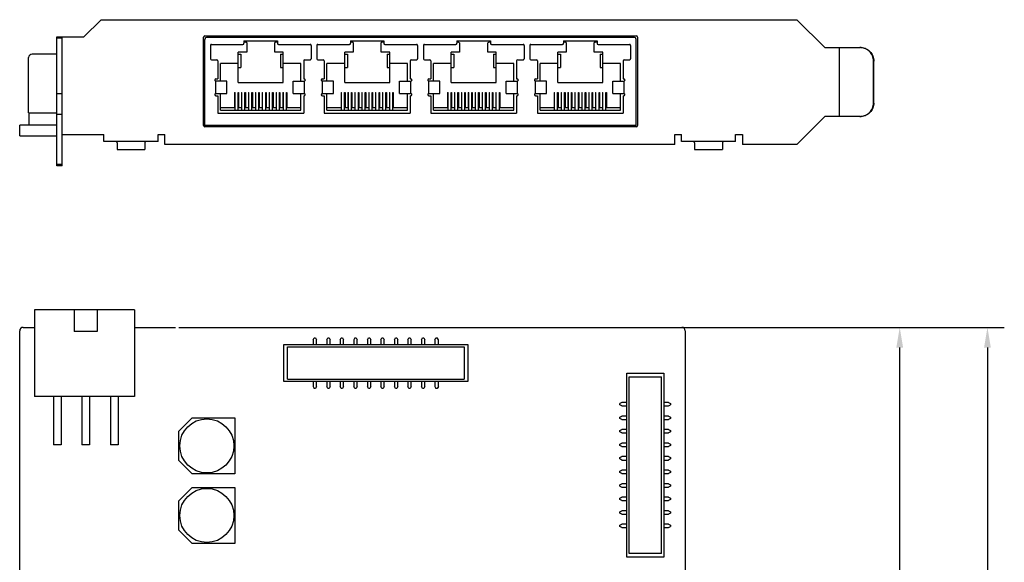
# Model space of a CAD drawing. Header units: millimetres. Extents: x -150 to 228, y -16 to 332.
# Tile 4 of 5: x -47 to 98, y 251 to 332. Entities that reach past the tile are written whole.
import ezdxf

# ---------------------------------------------------------------- set-up
doc = ezdxf.new("R2010")
doc.units = ezdxf.units.MM
doc.header["$LTSCALE"] = 32.67
doc.header["$PDMODE"] = 3
doc.header["$PDSIZE"] = 8
doc.layers.get('0').update_dxf_attribs({"linetype": 'CONTINUOUS'})
doc.layers.get('Defpoints').update_dxf_attribs({"linetype": 'CONTINUOUS'})
doc.layers.add('00_COMPONENTS', color=7, linetype='CONTINUOUS')
doc.styles.get("Standard").update_dxf_attribs({"font": 'simfang.ttf'})
doc.dimstyles.new('DIMSTYLE_10', dxfattribs={"dimtxt": 4.5, "dimasz": 3, "dimexe": 2.5, "dimexo": 0.5, "dimgap": 0.75, "dimtad": 1, "dimdec": 1, "dimdsep": 46, "dimtxsty": 'STANDARD', "dimblk": '_FILLED', "dimblk1": '_FILLED', "dimblk2": '_FILLED', "dimcen": 0.09, "dimclrt": 3, "dimazin": 2, "dimtp": 0.5, "dimtm": 0.5, "dimtfac": 1, "dimtdec": 1, "dimtofl": 0, "dimtmove": 0, "dimatfit": 3, "dimldrblk": '_FILLED', "dimfxl": 1, "dimtolj": 1, "dimarcsym": 0})

# ---------------------------------------------------------------- blocks, each defined once
blk = doc.blocks.new('_FILLED')
at = {"color": 0, "linetype": 'ByBlock'}
blk.add_solid([(0, 0), (-1, 0.167), (-1, -0.167)], dxfattribs=at)
blk = doc.blocks.new('*D94')
at = {"color": 0, "lineweight": -2}
for p, q in [((-23.59, 286.14), (98.46, 286.14)), ((95.96, 283.14), (95.96, 108.16)), ((-40.59, 105.16), (98.46, 105.16))]:
    blk.add_line(p, q, dxfattribs=at)
at = {"layer": 'Defpoints', "color": 0}
for p in [(-24.09, 286.14), (-41.09, 105.16), (95.96, 105.16)]:
    blk.add_point(p, dxfattribs=at)
at = {"color": 0, "linetype": 'ByBlock', "lineweight": -2, "xscale": 3, "yscale": 3, "zscale": 3}
for p, rotation in [((95.96, 286.14), 90), ((95.96, 105.16), 270)]:
    blk.add_blockref('_FILLED', p, dxfattribs=dict(at, rotation=rotation))
at = {"color": 3, "insert": (90.65, 195.21), "char_height": 4.5, "attachment_point": 2, "rotation": 90}
blk.add_mtext('\\A1;{\\C256;181}', dxfattribs=at)
blk = doc.blocks.new('*D97')
at = {"color": 0, "lineweight": -2}
for p, q in [((51.27, 286.14), (85.49, 286.14)), ((82.99, 119.59), (82.99, 283.14)), ((64.52, 116.59), (85.49, 116.59))]:
    blk.add_line(p, q, dxfattribs=at)
at = {"layer": 'Defpoints', "color": 0}
for p in [(50.77, 286.14), (82.99, 286.14), (64.02, 116.59)]:
    blk.add_point(p, dxfattribs=at)
at = {"color": 0, "linetype": 'ByBlock', "lineweight": -2, "xscale": 3, "yscale": 3, "zscale": 3}
for p, rotation in [((82.99, 286.14), 90), ((82.99, 116.59), 270)]:
    blk.add_blockref('_FILLED', p, dxfattribs=dict(at, rotation=rotation))
at = {"color": 3, "insert": (79.95, 212.96), "char_height": 4.5, "attachment_point": 5, "rotation": 90}
blk.add_mtext('\\A1;{\\C256;169.6}', dxfattribs=at)

msp = doc.modelspace()

# ---------------------------------------------------------------- linework, layer by layer
for p, q in [((-13.97, 328.51), (-9.02, 328.51)), ((1.77, 328.51), (6.72, 328.51)), ((17.52, 328.5), (22.47, 328.5)), ((33.28, 328.51), (38.23, 328.51))]:
    msp.add_line(p, q)
at = {"layer": '00_COMPONENTS'}
for p, q in [((-37.64, 329.07), (-35.1, 331.61)), ((-35.1, 331.61), (67.8, 331.61)), ((67.8, 331.61), (71.91, 327.5)), ((-41.64, 310.02), (-41.64, 329.07)), ((-41.64, 329.07), (-37.64, 329.07)), ((-40.84, 310.02), (-40.84, 329.07)), ((-19.74, 329.23), (44.01, 329.23)), ((-40.84, 328.87), (-41.64, 328.87)), ((-19.94, 315.98), (-19.94, 329.03)), ((-19.74, 315.98), (-19.74, 328.68)), ((-19.39, 329.03), (43.66, 329.03)), ((-18.93, 327.82), (-18.93, 325.82)), ((-18.78, 327.97), (-14.12, 327.97)), ((-13.97, 328.51), (-13.97, 328.12)), ((-13.57, 328.22), (-13.57, 326.81)), ((-9.42, 326.81), (-9.42, 328.22)), ((-9.02, 328.51), (-9.02, 328.12)), ((-8.87, 327.97), (-4.2, 327.97)), ((-4.05, 327.82), (-4.05, 325.82)), ((-3.19, 327.82), (-3.19, 325.82)), ((-3.04, 327.97), (1.62, 327.97)), ((1.77, 328.51), (1.77, 328.12)), ((2.17, 328.22), (2.17, 326.81)), ((6.32, 326.81), (6.32, 328.22)), ((6.72, 328.51), (6.72, 328.12)), ((6.87, 327.97), (11.54, 327.97)), ((11.69, 327.82), (11.69, 325.82)), ((12.56, 327.82), (12.56, 325.82)), ((12.71, 327.97), (17.37, 327.97)), ((17.52, 328.5), (17.52, 328.12)), ((17.92, 328.21), (17.92, 326.81)), ((22.07, 326.81), (22.07, 328.21)), ((22.47, 328.5), (22.47, 328.12)), ((22.62, 327.97), (27.29, 327.97)), ((27.44, 327.82), (27.44, 325.82)), ((28.32, 327.82), (28.32, 325.82)), ((28.47, 327.97), (33.13, 327.97)), ((33.28, 328.51), (33.28, 328.12)), ((33.68, 328.22), (33.68, 326.81)), ((37.83, 326.81), (37.83, 328.22)), ((38.23, 328.51), (38.23, 328.12)), ((38.38, 327.97), (43.05, 327.97)), ((43.2, 327.82), (43.2, 325.82)), ((44.01, 316.03), (44.01, 328.68)), ((44.21, 329.03), (44.21, 315.98)), ((-41.64, 326.53), (-45.3, 326.53)), ((-14.82, 322.33), (-14.82, 326.81)), ((-13.57, 326.81), (-14.82, 326.81)), ((-14.82, 326.53), (-14.42, 326.53)), ((-14.42, 326.53), (-14.42, 324.53)), ((-8.16, 326.81), (-9.42, 326.81)), ((-8.56, 326.53), (-8.56, 324.53)), ((-8.56, 326.53), (-8.16, 326.53)), ((-8.16, 322.33), (-8.16, 326.81)), ((0.92, 322.33), (0.92, 326.81)), ((2.17, 326.81), (0.92, 326.81)), ((0.92, 326.53), (1.32, 326.53)), ((1.32, 326.53), (1.32, 324.53)), ((7.58, 326.81), (6.32, 326.81)), ((7.18, 326.53), (7.18, 324.53)), ((7.18, 326.53), (7.58, 326.53)), ((7.58, 322.33), (7.58, 326.81)), ((16.67, 322.33), (16.67, 326.81)), ((17.92, 326.81), (16.67, 326.81)), ((16.67, 326.53), (17.07, 326.53)), ((17.07, 326.53), (17.07, 324.53)), ((23.33, 326.81), (22.07, 326.81)), ((22.93, 326.53), (22.93, 324.53)), ((22.93, 326.53), (23.33, 326.53)), ((23.33, 322.33), (23.33, 326.81)), ((32.43, 322.33), (32.43, 326.81)), ((33.68, 326.81), (32.43, 326.81)), ((32.43, 326.53), (32.83, 326.53)), ((32.83, 326.53), (32.83, 324.53)), ((39.09, 326.81), (37.83, 326.81)), ((38.69, 326.53), (38.69, 324.53)), ((38.69, 326.53), (39.09, 326.53)), ((39.09, 322.33), (39.09, 326.81)), ((71.91, 327.5), (77.11, 327.5)), ((74.07, 317.3), (74.07, 327.5)), ((-45.81, 317.83), (-45.81, 326.02)), ((-18.78, 325.67), (-17.99, 325.67)), ((-17.84, 325.52), (-17.84, 322.87)), ((-17.44, 322.52), (-17.44, 325.15)), ((-14.82, 325.15), (-17.44, 325.15)), ((-5.54, 325.15), (-8.16, 325.15)), ((-5.54, 322.52), (-5.54, 325.15)), ((-5.14, 325.52), (-5.14, 322.87)), ((-4.99, 325.67), (-4.2, 325.67)), ((-3.04, 325.67), (-2.25, 325.67)), ((-2.1, 325.52), (-2.1, 322.87)), ((-1.7, 322.52), (-1.7, 325.15)), ((0.92, 325.15), (-1.7, 325.15)), ((10.2, 325.15), (7.58, 325.15)), ((10.2, 322.52), (10.2, 325.15)), ((10.6, 325.52), (10.6, 322.87)), ((10.75, 325.67), (11.54, 325.67)), ((12.71, 325.67), (13.5, 325.67)), ((13.65, 325.52), (13.65, 322.87)), ((14.05, 322.52), (14.05, 325.15)), ((16.67, 325.15), (14.05, 325.15)), ((25.95, 325.15), (23.33, 325.15)), ((25.95, 322.52), (25.95, 325.15)), ((26.35, 325.52), (26.35, 322.87)), ((26.5, 325.67), (27.29, 325.67)), ((28.47, 325.67), (29.26, 325.67)), ((29.41, 325.52), (29.41, 322.87)), ((29.81, 322.52), (29.81, 325.15)), ((32.43, 325.15), (29.81, 325.15)), ((41.71, 325.15), (39.09, 325.15)), ((41.71, 322.52), (41.71, 325.15)), ((42.11, 325.52), (42.11, 322.87)), ((42.26, 325.67), (43.05, 325.67)), ((79.1, 319.3), (79.1, 325.5)), ((79.17, 319.3), (79.17, 325.5)), ((-14.82, 324.53), (-14.42, 324.53)), ((-8.56, 324.53), (-8.16, 324.53)), ((0.92, 324.53), (1.32, 324.53)), ((7.18, 324.53), (7.58, 324.53)), ((16.67, 324.53), (17.07, 324.53)), ((22.93, 324.53), (23.33, 324.53)), ((32.43, 324.53), (32.83, 324.53)), ((38.69, 324.53), (39.09, 324.53)), ((-18.28, 322.7), (-18.28, 322.69)), ((-18.26, 322.78), (-18.26, 322.61)), ((-18.11, 322.87), (-17.84, 322.87)), ((-18.11, 320.72), (-18.11, 322.52)), ((-16.49, 322.52), (-18.11, 322.52)), ((-16.49, 320.72), (-16.49, 322.52)), ((-14.82, 322.33), (-8.16, 322.33)), ((-6.69, 320.72), (-6.69, 322.52)), ((-6.69, 322.52), (-5.07, 322.52)), ((-5.14, 322.87), (-5.07, 322.87)), ((-5.07, 322.52), (-5.07, 320.72)), ((-4.9, 322.7), (-4.9, 322.69)), ((-2.54, 322.7), (-2.54, 322.69)), ((-2.52, 322.78), (-2.52, 322.61)), ((-2.37, 322.87), (-2.1, 322.87)), ((-2.37, 320.72), (-2.37, 322.52)), ((-0.75, 322.52), (-2.37, 322.52)), ((-0.75, 320.72), (-0.75, 322.52)), ((0.92, 322.33), (7.58, 322.33)), ((9.05, 320.72), (9.05, 322.52)), ((9.05, 322.52), (10.67, 322.52)), ((10.6, 322.87), (10.67, 322.87)), ((10.67, 322.52), (10.67, 320.72)), ((10.84, 322.7), (10.84, 322.69)), ((13.21, 322.7), (13.21, 322.69)), ((13.23, 322.78), (13.23, 322.61)), ((13.38, 322.87), (13.65, 322.87)), ((13.38, 320.72), (13.38, 322.52)), ((15, 322.52), (13.38, 322.52)), ((15, 320.72), (15, 322.52)), ((16.67, 322.33), (23.33, 322.33)), ((24.8, 320.72), (24.8, 322.52)), ((24.8, 322.52), (26.41, 322.52)), ((26.35, 322.87), (26.42, 322.87)), ((26.41, 322.52), (26.41, 320.72)), ((26.59, 322.7), (26.59, 322.69)), ((28.97, 322.7), (28.97, 322.69)), ((28.99, 322.78), (28.99, 322.61)), ((29.14, 322.87), (29.41, 322.87)), ((29.14, 320.72), (29.14, 322.52)), ((30.76, 322.52), (29.14, 322.52)), ((30.76, 320.72), (30.76, 322.52)), ((32.43, 322.33), (39.09, 322.33)), ((40.56, 320.72), (40.56, 322.52)), ((40.56, 322.52), (42.18, 322.52)), ((42.11, 322.87), (42.18, 322.87)), ((42.18, 322.52), (42.18, 320.72)), ((42.35, 322.7), (42.35, 322.69)), ((-41.64, 320.69), (-40.84, 320.69)), ((-18.28, 320.55), (-18.28, 320.54)), ((-18.26, 320.63), (-18.26, 320.46)), ((-18.11, 320.72), (-16.49, 320.72)), ((-18.11, 320.37), (-17.84, 320.37)), ((-17.84, 320.37), (-17.84, 317.82)), ((-17.44, 318.22), (-17.44, 320.72)), ((-15.35, 320.83), (-15.35, 318.6)), ((-15.35, 320.83), (-15.29, 320.83)), ((-15.29, 318.22), (-15.29, 320.83)), ((-14.84, 318.22), (-14.84, 320.83)), ((-14.84, 320.83), (-14.77, 320.83)), ((-14.77, 320.83), (-14.77, 318.6)), ((-14.33, 320.83), (-14.33, 318.6)), ((-14.33, 320.83), (-14.27, 320.83)), ((-14.27, 318.22), (-14.27, 320.83)), ((-13.82, 318.22), (-13.82, 320.83)), ((-13.82, 320.83), (-13.75, 320.83)), ((-13.75, 320.83), (-13.75, 318.6)), ((-13.31, 320.83), (-13.31, 318.6)), ((-13.31, 320.83), (-13.25, 320.83)), ((-13.25, 318.22), (-13.25, 320.83)), ((-12.8, 318.22), (-12.8, 320.83)), ((-12.8, 320.83), (-12.73, 320.83)), ((-12.73, 320.83), (-12.73, 318.6)), ((-12.29, 320.83), (-12.29, 318.6)), ((-12.29, 320.83), (-12.23, 320.83)), ((-12.23, 318.22), (-12.23, 320.83)), ((-11.78, 318.22), (-11.78, 320.83)), ((-11.78, 320.83), (-11.71, 320.83)), ((-11.71, 320.83), (-11.71, 318.6)), ((-11.27, 320.83), (-11.27, 318.6)), ((-11.27, 320.83), (-11.21, 320.83)), ((-11.21, 318.22), (-11.21, 320.83)), ((-10.76, 318.22), (-10.76, 320.83)), ((-10.76, 320.83), (-10.69, 320.83)), ((-10.69, 320.83), (-10.69, 318.6)), ((-10.25, 320.83), (-10.25, 318.6)), ((-10.25, 320.83), (-10.19, 320.83)), ((-10.19, 318.22), (-10.19, 320.83)), ((-9.74, 318.22), (-9.74, 320.83)), ((-9.74, 320.83), (-9.67, 320.83)), ((-9.67, 320.83), (-9.67, 318.6)), ((-9.23, 320.83), (-9.23, 318.6)), ((-9.23, 320.83), (-9.17, 320.83)), ((-9.17, 318.22), (-9.17, 320.83)), ((-8.72, 318.22), (-8.72, 320.83)), ((-8.72, 320.83), (-8.65, 320.83)), ((-8.65, 320.83), (-8.65, 318.6)), ((-8.21, 320.83), (-8.21, 318.6)), ((-8.21, 320.83), (-8.15, 320.83)), ((-8.15, 318.22), (-8.15, 320.83)), ((-7.7, 318.22), (-7.7, 320.83)), ((-7.7, 320.83), (-7.63, 320.83)), ((-7.63, 320.83), (-7.63, 318.6)), ((-6.69, 320.72), (-5.07, 320.72)), ((-5.54, 318.22), (-5.54, 320.72)), ((-5.14, 320.37), (-5.14, 317.82)), ((-5.14, 320.37), (-5.07, 320.37)), ((-4.9, 320.55), (-4.9, 320.54)), ((-2.54, 320.55), (-2.54, 320.54)), ((-2.52, 320.63), (-2.52, 320.46)), ((-2.37, 320.72), (-0.75, 320.72)), ((-2.37, 320.37), (-2.1, 320.37)), ((-2.1, 320.37), (-2.1, 317.82)), ((-1.7, 318.22), (-1.7, 320.72)), ((0.39, 320.83), (0.39, 318.6)), ((0.39, 320.83), (0.45, 320.83)), ((0.45, 318.22), (0.45, 320.83)), ((0.9, 318.22), (0.9, 320.83)), ((0.9, 320.83), (0.97, 320.83)), ((0.97, 320.83), (0.97, 318.6)), ((1.41, 320.83), (1.41, 318.6)), ((1.41, 320.83), (1.47, 320.83)), ((1.47, 318.22), (1.47, 320.83)), ((1.92, 318.22), (1.92, 320.83)), ((1.92, 320.83), (1.99, 320.83)), ((1.99, 320.83), (1.99, 318.6)), ((2.43, 320.83), (2.43, 318.6)), ((2.43, 320.83), (2.49, 320.83)), ((2.49, 318.22), (2.49, 320.83)), ((2.94, 318.22), (2.94, 320.83)), ((2.94, 320.83), (3.01, 320.83)), ((3.01, 320.83), (3.01, 318.6)), ((3.45, 320.83), (3.45, 318.6)), ((3.45, 320.83), (3.51, 320.83)), ((3.51, 318.22), (3.51, 320.83)), ((3.96, 318.22), (3.96, 320.83)), ((3.96, 320.83), (4.03, 320.83)), ((4.03, 320.83), (4.03, 318.6)), ((4.47, 320.83), (4.47, 318.6)), ((4.47, 320.83), (4.53, 320.83)), ((4.53, 318.22), (4.53, 320.83)), ((4.98, 318.22), (4.98, 320.83)), ((4.98, 320.83), (5.05, 320.83)), ((5.05, 320.83), (5.05, 318.6)), ((5.49, 320.83), (5.49, 318.6)), ((5.49, 320.83), (5.55, 320.83)), ((5.55, 318.22), (5.55, 320.83)), ((6, 318.22), (6, 320.83)), ((6, 320.83), (6.07, 320.83)), ((6.07, 320.83), (6.07, 318.6)), ((6.51, 320.83), (6.51, 318.6)), ((6.51, 320.83), (6.57, 320.83)), ((6.57, 318.22), (6.57, 320.83)), ((7.02, 318.22), (7.02, 320.83)), ((7.02, 320.83), (7.09, 320.83)), ((7.09, 320.83), (7.09, 318.6)), ((7.53, 320.83), (7.53, 318.6)), ((7.53, 320.83), (7.59, 320.83)), ((7.59, 318.22), (7.59, 320.83)), ((8.04, 318.22), (8.04, 320.83)), ((8.04, 320.83), (8.11, 320.83)), ((8.11, 320.83), (8.11, 318.6)), ((9.05, 320.72), (10.67, 320.72)), ((10.2, 318.22), (10.2, 320.72)), ((10.6, 320.37), (10.6, 317.82)), ((10.6, 320.37), (10.67, 320.37)), ((10.84, 320.55), (10.84, 320.54)), ((13.21, 320.55), (13.21, 320.54)), ((13.23, 320.63), (13.23, 320.46)), ((13.38, 320.72), (15, 320.72)), ((13.38, 320.37), (13.65, 320.37)), ((13.65, 320.37), (13.65, 317.82)), ((14.05, 318.22), (14.05, 320.72)), ((16.14, 320.83), (16.14, 318.6)), ((16.14, 320.83), (16.2, 320.83)), ((16.2, 318.22), (16.2, 320.83)), ((16.65, 318.22), (16.65, 320.83)), ((16.65, 320.83), (16.72, 320.83)), ((16.72, 320.83), (16.72, 318.6)), ((17.16, 320.83), (17.16, 318.6)), ((17.16, 320.83), (17.22, 320.83)), ((17.22, 318.22), (17.22, 320.83)), ((17.67, 318.22), (17.67, 320.83)), ((17.67, 320.83), (17.74, 320.83)), ((17.74, 320.83), (17.74, 318.6)), ((18.18, 320.83), (18.18, 318.6)), ((18.18, 320.83), (18.24, 320.83)), ((18.24, 318.22), (18.24, 320.83)), ((18.69, 318.22), (18.69, 320.83)), ((18.69, 320.83), (18.76, 320.83)), ((18.76, 320.83), (18.76, 318.6)), ((19.2, 320.83), (19.2, 318.6)), ((19.2, 320.83), (19.26, 320.83)), ((19.26, 318.22), (19.26, 320.83)), ((19.71, 318.22), (19.71, 320.83)), ((19.71, 320.83), (19.78, 320.83)), ((19.78, 320.83), (19.78, 318.6)), ((20.22, 320.83), (20.22, 318.6)), ((20.22, 320.83), (20.28, 320.83)), ((20.28, 318.22), (20.28, 320.83)), ((20.73, 318.22), (20.73, 320.83)), ((20.73, 320.83), (20.8, 320.83)), ((20.8, 320.83), (20.8, 318.6)), ((21.24, 320.83), (21.24, 318.6)), ((21.24, 320.83), (21.3, 320.83)), ((21.3, 318.22), (21.3, 320.83)), ((21.75, 318.22), (21.75, 320.83)), ((21.75, 320.83), (21.82, 320.83)), ((21.82, 320.83), (21.82, 318.6)), ((22.26, 320.83), (22.26, 318.6)), ((22.26, 320.83), (22.32, 320.83)), ((22.32, 318.22), (22.32, 320.83)), ((22.77, 318.22), (22.77, 320.83)), ((22.77, 320.83), (22.84, 320.83)), ((22.84, 320.83), (22.84, 318.6)), ((23.28, 320.83), (23.28, 318.6)), ((23.28, 320.83), (23.34, 320.83)), ((23.34, 318.22), (23.34, 320.83)), ((23.79, 318.22), (23.79, 320.83)), ((23.79, 320.83), (23.86, 320.83)), ((23.86, 320.83), (23.86, 318.6)), ((24.8, 320.72), (26.41, 320.72)), ((25.95, 318.22), (25.95, 320.72)), ((26.35, 320.37), (26.35, 317.82)), ((26.35, 320.37), (26.42, 320.37)), ((26.59, 320.55), (26.59, 320.54)), ((28.97, 320.55), (28.97, 320.54)), ((28.99, 320.63), (28.99, 320.46)), ((29.14, 320.72), (30.76, 320.72)), ((29.14, 320.37), (29.41, 320.37)), ((29.41, 320.37), (29.41, 317.82)), ((29.81, 318.22), (29.81, 320.72)), ((31.9, 320.83), (31.9, 318.6)), ((31.9, 320.83), (31.96, 320.83)), ((31.96, 318.22), (31.96, 320.83)), ((32.41, 318.22), (32.41, 320.83)), ((32.41, 320.83), (32.48, 320.83)), ((32.48, 320.83), (32.48, 318.6)), ((32.92, 320.83), (32.92, 318.6)), ((32.92, 320.83), (32.98, 320.83)), ((32.98, 318.22), (32.98, 320.83)), ((33.43, 318.22), (33.43, 320.83)), ((33.43, 320.83), (33.5, 320.83)), ((33.5, 320.83), (33.5, 318.6)), ((33.94, 320.83), (33.94, 318.6)), ((33.94, 320.83), (34, 320.83)), ((34, 318.22), (34, 320.83)), ((34.45, 318.22), (34.45, 320.83)), ((34.45, 320.83), (34.52, 320.83)), ((34.52, 320.83), (34.52, 318.6)), ((34.96, 320.83), (34.96, 318.6)), ((34.96, 320.83), (35.02, 320.83)), ((35.02, 318.22), (35.02, 320.83)), ((35.47, 318.22), (35.47, 320.83)), ((35.47, 320.83), (35.54, 320.83)), ((35.54, 320.83), (35.54, 318.6)), ((35.98, 320.83), (35.98, 318.6)), ((35.98, 320.83), (36.04, 320.83)), ((36.04, 318.22), (36.04, 320.83)), ((36.49, 318.22), (36.49, 320.83)), ((36.49, 320.83), (36.56, 320.83)), ((36.56, 320.83), (36.56, 318.6)), ((37, 320.83), (37, 318.6)), ((37, 320.83), (37.06, 320.83)), ((37.06, 318.22), (37.06, 320.83)), ((37.51, 318.22), (37.51, 320.83)), ((37.51, 320.83), (37.58, 320.83)), ((37.58, 320.83), (37.58, 318.6)), ((38.02, 320.83), (38.02, 318.6)), ((38.02, 320.83), (38.08, 320.83)), ((38.08, 318.22), (38.08, 320.83)), ((38.53, 318.22), (38.53, 320.83)), ((38.53, 320.83), (38.6, 320.83)), ((38.6, 320.83), (38.6, 318.6)), ((39.04, 320.83), (39.04, 318.6)), ((39.04, 320.83), (39.1, 320.83)), ((39.1, 318.22), (39.1, 320.83)), ((39.55, 318.22), (39.55, 320.83)), ((39.55, 320.83), (39.62, 320.83)), ((39.62, 320.83), (39.62, 318.6)), ((40.56, 320.72), (42.18, 320.72)), ((41.71, 318.22), (41.71, 320.72)), ((42.11, 320.37), (42.11, 317.82)), ((42.11, 320.37), (42.18, 320.37)), ((42.35, 320.55), (42.35, 320.54)), ((-45.81, 317.83), (-41.64, 317.83)), ((-45.79, 317.83), (-45.79, 316.03)), ((-41.64, 317.64), (-40.84, 317.64)), ((-17.84, 317.82), (-5.14, 317.82)), ((-15.29, 318.6), (-17.44, 318.6)), ((-17.44, 318.22), (-5.54, 318.22)), ((-14.27, 318.6), (-14.84, 318.6)), ((-13.25, 318.6), (-13.82, 318.6)), ((-12.23, 318.6), (-12.8, 318.6)), ((-11.21, 318.6), (-11.78, 318.6)), ((-10.19, 318.6), (-10.76, 318.6)), ((-9.17, 318.6), (-9.74, 318.6)), ((-8.15, 318.6), (-8.72, 318.6)), ((-5.54, 318.6), (-7.7, 318.6)), ((-2.1, 317.82), (10.6, 317.82)), ((-2.09, 317.82), (10.61, 317.82)), ((0.45, 318.6), (-1.7, 318.6)), ((-1.7, 318.22), (10.2, 318.22)), ((1.47, 318.6), (0.9, 318.6)), ((2.49, 318.6), (1.92, 318.6)), ((3.51, 318.6), (2.94, 318.6)), ((4.53, 318.6), (3.96, 318.6)), ((5.55, 318.6), (4.98, 318.6)), ((6.57, 318.6), (6, 318.6)), ((7.59, 318.6), (7.02, 318.6)), ((10.2, 318.6), (8.04, 318.6)), ((13.65, 317.82), (26.35, 317.82)), ((16.2, 318.6), (14.05, 318.6)), ((14.05, 318.22), (25.95, 318.22)), ((17.22, 318.6), (16.65, 318.6)), ((18.24, 318.6), (17.67, 318.6)), ((19.26, 318.6), (18.69, 318.6)), ((20.28, 318.6), (19.71, 318.6)), ((21.3, 318.6), (20.73, 318.6)), ((22.32, 318.6), (21.75, 318.6)), ((23.34, 318.6), (22.77, 318.6)), ((25.95, 318.6), (23.79, 318.6)), ((29.41, 317.82), (42.11, 317.82)), ((29.41, 317.82), (42.11, 317.82)), ((31.96, 318.6), (29.81, 318.6)), ((29.81, 318.22), (41.71, 318.22)), ((32.98, 318.6), (32.41, 318.6)), ((34, 318.6), (33.43, 318.6)), ((35.02, 318.6), (34.45, 318.6)), ((36.04, 318.6), (35.47, 318.6)), ((37.06, 318.6), (36.49, 318.6)), ((38.08, 318.6), (37.51, 318.6)), ((39.1, 318.6), (38.53, 318.6)), ((41.71, 318.6), (39.55, 318.6)), ((-47.13, 314.43), (-47.13, 316.03)), ((-41.64, 316.03), (-47.13, 316.03)), ((44.01, 315.98), (-19.74, 315.98)), ((71.91, 317.3), (67.8, 313.19)), ((77.11, 317.3), (71.91, 317.3)), ((-40.84, 314.63), (-34.68, 314.63)), ((-34.68, 313.63), (-34.68, 314.63)), ((-26.68, 313.63), (-26.68, 314.63)), ((-26.68, 314.63), (-25.68, 314.63)), ((-25.68, 313.19), (-25.68, 314.63)), ((44.01, 315.78), (-19.74, 315.78)), ((49.72, 314.63), (50.72, 314.63)), ((49.72, 313.19), (49.72, 314.63)), ((50.72, 313.63), (50.72, 314.63)), ((58.72, 314.63), (59.72, 314.63)), ((58.72, 313.63), (58.72, 314.63)), ((59.72, 314.63), (59.72, 313.19)), ((-47.13, 314.43), (-41.64, 314.43)), ((-26.68, 313.63), (-34.68, 313.63)), ((-32.73, 313.43), (-32.73, 312.43)), ((-28.63, 313.43), (-28.63, 312.43)), ((49.72, 313.19), (-25.68, 313.19)), ((58.72, 313.63), (50.72, 313.63)), ((52.67, 313.43), (52.67, 312.43)), ((56.77, 313.43), (56.77, 312.43)), ((67.8, 313.19), (59.72, 313.19)), ((-32.73, 312.43), (-28.63, 312.43)), ((52.67, 312.43), (56.77, 312.43)), ((-40.84, 310.22), (-41.64, 310.22)), ((-40.84, 310.02), (-41.64, 310.02)), ((-30.16, 288.74), (-44.96, 288.74)), ((-44.96, 288.74), (-44.96, 275.94)), ((-39.06, 288.74), (-39.06, 285.51)), ((-35.66, 288.74), (-35.66, 285.51)), ((-30.16, 288.74), (-30.16, 275.94)), ((-47.13, 233.38), (-47.13, 285.64)), ((-46.63, 286.14), (-44.96, 286.14)), ((-35.66, 285.51), (-39.06, 285.51)), ((-30.16, 286.14), (-24.09, 286.14)), ((-18.5, 286.14), (33.18, 286.14)), ((38.77, 286.14), (50.77, 286.14)), ((51.27, 285.64), (51.27, 228.36)), ((-3.73, 284.31), (-3.58, 284.61)), ((-3.73, 284.31), (-3.73, 283.61)), ((-3.58, 284.61), (-3.38, 284.61)), ((-3.38, 284.61), (-3.23, 284.31)), ((-3.23, 283.61), (-3.23, 284.31)), ((-1.73, 284.31), (-1.58, 284.61)), ((-1.73, 284.31), (-1.73, 283.61)), ((-1.58, 284.61), (-1.38, 284.61)), ((-1.38, 284.61), (-1.23, 284.31)), ((-1.23, 283.61), (-1.23, 284.31)), ((0.27, 284.31), (0.42, 284.61)), ((0.27, 284.31), (0.27, 283.61)), ((0.42, 284.61), (0.62, 284.61)), ((0.62, 284.61), (0.77, 284.31)), ((0.77, 283.61), (0.77, 284.31)), ((2.42, 284.61), (2.27, 284.31)), ((2.27, 284.31), (2.27, 283.61)), ((2.42, 284.61), (2.62, 284.61)), ((2.62, 284.61), (2.77, 284.31)), ((2.77, 283.61), (2.77, 284.31)), ((4.27, 284.31), (4.42, 284.61)), ((4.27, 284.31), (4.27, 283.61)), ((4.42, 284.61), (4.62, 284.61)), ((4.62, 284.61), (4.77, 284.31)), ((4.77, 283.61), (4.77, 284.31)), ((6.27, 284.31), (6.42, 284.61)), ((6.27, 284.31), (6.27, 283.61)), ((6.42, 284.61), (6.62, 284.61)), ((6.62, 284.61), (6.77, 284.31)), ((6.77, 283.61), (6.77, 284.31)), ((8.27, 284.31), (8.42, 284.61)), ((8.27, 284.31), (8.27, 283.61)), ((8.42, 284.61), (8.62, 284.61)), ((8.62, 284.61), (8.77, 284.31)), ((8.77, 283.61), (8.77, 284.31)), ((10.27, 284.31), (10.42, 284.61)), ((10.27, 284.31), (10.27, 283.61)), ((10.42, 284.61), (10.62, 284.61)), ((10.62, 284.61), (10.77, 284.31)), ((10.77, 283.61), (10.77, 284.31)), ((12.27, 284.31), (12.42, 284.61)), ((12.27, 284.31), (12.27, 283.61)), ((12.42, 284.61), (12.62, 284.61)), ((12.62, 284.61), (12.77, 284.31)), ((12.77, 283.61), (12.77, 284.31)), ((14.27, 284.31), (14.42, 284.61)), ((14.27, 284.31), (14.27, 283.61)), ((14.42, 284.61), (14.62, 284.61)), ((14.77, 284.31), (14.62, 284.61)), ((14.77, 283.61), (14.77, 284.31)), ((-8.08, 278.11), (-8.08, 283.61)), ((-8.08, 283.61), (19.12, 283.61)), ((-7.53, 278.46), (-7.53, 283.26)), ((-7.53, 283.26), (18.57, 283.26)), ((18.57, 283.26), (18.57, 278.46)), ((19.12, 283.61), (19.12, 278.11)), ((19.12, 278.11), (-8.08, 278.11)), ((-7.53, 278.46), (18.57, 278.46)), ((-3.73, 278.11), (-3.73, 277.41)), ((-3.23, 277.41), (-3.23, 278.11)), ((-1.73, 278.11), (-1.73, 277.41)), ((-1.23, 277.41), (-1.23, 278.11)), ((0.27, 278.11), (0.27, 277.41)), ((0.77, 277.41), (0.77, 278.11)), ((2.27, 278.11), (2.27, 277.41)), ((2.77, 277.41), (2.77, 278.11)), ((4.27, 278.11), (4.27, 277.41)), ((4.77, 277.41), (4.77, 278.11)), ((6.27, 278.11), (6.27, 277.41)), ((6.77, 277.41), (6.77, 278.11)), ((8.27, 278.11), (8.27, 277.41)), ((8.77, 277.41), (8.77, 278.11)), ((10.27, 278.11), (10.27, 277.41)), ((10.77, 277.41), (10.77, 278.11)), ((12.27, 278.11), (12.27, 277.41)), ((12.77, 277.41), (12.77, 278.11)), ((14.27, 278.11), (14.27, 277.41)), ((14.77, 277.41), (14.77, 278.11)), ((42.62, 279.38), (48.12, 279.38)), ((42.62, 252.18), (42.62, 279.38)), ((42.97, 278.83), (47.77, 278.83)), ((42.97, 252.73), (42.97, 278.83)), ((47.77, 252.73), (47.77, 278.83)), ((48.12, 279.38), (48.12, 252.18)), ((-3.73, 277.41), (-3.58, 277.11)), ((-3.38, 277.11), (-3.58, 277.11)), ((-3.23, 277.41), (-3.38, 277.11)), ((-1.58, 277.11), (-1.73, 277.41)), ((-1.38, 277.11), (-1.58, 277.11)), ((-1.23, 277.41), (-1.38, 277.11)), ((0.42, 277.11), (0.27, 277.41)), ((0.62, 277.11), (0.42, 277.11)), ((0.77, 277.41), (0.62, 277.11)), ((2.42, 277.11), (2.27, 277.41)), ((2.62, 277.11), (2.42, 277.11)), ((2.77, 277.41), (2.62, 277.11)), ((4.42, 277.11), (4.27, 277.41)), ((4.62, 277.11), (4.42, 277.11)), ((4.77, 277.41), (4.62, 277.11)), ((6.42, 277.11), (6.27, 277.41)), ((6.62, 277.11), (6.42, 277.11)), ((6.77, 277.41), (6.62, 277.11)), ((8.42, 277.11), (8.27, 277.41)), ((8.62, 277.11), (8.42, 277.11)), ((8.77, 277.41), (8.62, 277.11)), ((10.42, 277.11), (10.27, 277.41)), ((10.62, 277.11), (10.42, 277.11)), ((10.77, 277.41), (10.62, 277.11)), ((12.42, 277.11), (12.27, 277.41)), ((12.62, 277.11), (12.42, 277.11)), ((12.77, 277.41), (12.62, 277.11)), ((14.27, 277.41), (14.42, 277.11)), ((14.62, 277.11), (14.42, 277.11)), ((14.77, 277.41), (14.62, 277.11)), ((-30.16, 275.94), (-44.96, 275.94)), ((-42.13, 275.94), (-42.13, 268.77)), ((-40.99, 275.94), (-40.99, 268.77)), ((-37.93, 275.94), (-37.93, 268.77)), ((-36.79, 275.94), (-36.79, 268.77)), ((-33.73, 275.94), (-33.73, 268.77)), ((-32.59, 275.94), (-32.59, 268.77)), ((41.92, 275.03), (41.62, 274.88)), ((41.62, 274.68), (41.62, 274.88)), ((41.92, 274.53), (41.62, 274.68)), ((42.62, 275.03), (41.92, 275.03)), ((41.92, 274.53), (42.62, 274.53)), ((48.82, 275.03), (48.12, 275.03)), ((48.12, 274.53), (48.82, 274.53)), ((48.82, 275.03), (49.12, 274.88)), ((48.82, 274.53), (49.12, 274.68)), ((49.12, 274.88), (49.12, 274.68)), ((-23.61, 270.77), (-21.61, 272.77)), ((-21.61, 272.77), (-15.31, 272.77)), ((-15.31, 272.77), (-15.31, 264.47)), ((41.62, 272.88), (41.92, 273.03)), ((41.62, 272.68), (41.62, 272.88)), ((41.92, 272.53), (41.62, 272.68)), ((42.62, 273.03), (41.92, 273.03)), ((41.92, 272.53), (42.62, 272.53)), ((48.82, 273.03), (48.12, 273.03)), ((48.12, 272.53), (48.82, 272.53)), ((48.82, 273.03), (49.12, 272.88)), ((49.12, 272.68), (48.82, 272.53)), ((49.12, 272.88), (49.12, 272.68)), ((41.62, 270.88), (41.92, 271.03)), ((41.62, 270.68), (41.62, 270.88)), ((42.62, 271.03), (41.92, 271.03)), ((48.82, 271.03), (48.12, 271.03)), ((48.82, 271.03), (49.12, 270.88)), ((49.12, 270.88), (49.12, 270.68)), ((-23.61, 266.47), (-23.61, 270.77)), ((41.92, 270.53), (41.62, 270.68)), ((41.92, 270.53), (42.62, 270.53)), ((48.12, 270.53), (48.82, 270.53)), ((49.12, 270.68), (48.82, 270.53)), ((-40.99, 268.77), (-42.13, 268.77)), ((-36.79, 268.77), (-37.93, 268.77)), ((-32.59, 268.77), (-33.73, 268.77)), ((41.62, 268.88), (41.92, 269.03)), ((41.62, 268.68), (41.62, 268.88)), ((41.92, 268.53), (41.62, 268.68)), ((42.62, 269.03), (41.92, 269.03)), ((41.92, 268.53), (42.62, 268.53)), ((48.82, 269.03), (48.12, 269.03)), ((48.12, 268.53), (48.82, 268.53)), ((48.82, 269.03), (49.12, 268.88)), ((49.12, 268.68), (48.82, 268.53)), ((49.12, 268.88), (49.12, 268.68)), ((-21.61, 264.47), (-23.61, 266.47)), ((41.62, 266.88), (41.92, 267.03)), ((41.62, 266.68), (41.62, 266.88)), ((41.92, 266.53), (41.62, 266.68)), ((42.62, 267.03), (41.92, 267.03)), ((41.92, 266.53), (42.62, 266.53)), ((48.82, 267.03), (48.12, 267.03)), ((48.12, 266.53), (48.82, 266.53)), ((48.82, 267.03), (49.12, 266.88)), ((49.12, 266.68), (48.82, 266.53)), ((49.12, 266.88), (49.12, 266.68)), ((41.62, 264.88), (41.92, 265.03)), ((42.62, 265.03), (41.92, 265.03)), ((48.82, 265.03), (48.12, 265.03)), ((48.82, 265.03), (49.12, 264.88)), ((-15.31, 264.47), (-21.61, 264.47)), ((41.62, 264.68), (41.62, 264.88)), ((41.92, 264.53), (41.62, 264.68)), ((41.92, 264.53), (42.62, 264.53)), ((48.12, 264.53), (48.82, 264.53)), ((49.12, 264.68), (48.82, 264.53)), ((49.12, 264.88), (49.12, 264.68)), ((-23.61, 260.48), (-21.61, 262.48)), ((-21.61, 262.48), (-15.31, 262.48)), ((-15.31, 262.48), (-15.31, 254.18)), ((41.62, 262.88), (41.92, 263.03)), ((41.62, 262.68), (41.62, 262.88)), ((41.62, 262.68), (41.92, 262.53)), ((42.62, 263.03), (41.92, 263.03)), ((41.92, 262.53), (42.62, 262.53)), ((48.82, 263.03), (48.12, 263.03)), ((48.12, 262.53), (48.82, 262.53)), ((48.82, 263.03), (49.12, 262.88)), ((49.12, 262.68), (48.82, 262.53)), ((49.12, 262.88), (49.12, 262.68)), ((41.62, 260.88), (41.92, 261.03)), ((41.62, 260.68), (41.62, 260.88)), ((41.92, 260.53), (41.62, 260.68)), ((42.62, 261.03), (41.92, 261.03)), ((48.82, 261.03), (48.12, 261.03)), ((48.82, 261.03), (49.12, 260.88)), ((49.12, 260.68), (48.82, 260.53)), ((49.12, 260.88), (49.12, 260.68)), ((-23.61, 256.18), (-23.61, 260.48)), ((41.92, 260.53), (42.62, 260.53)), ((48.12, 260.53), (48.82, 260.53)), ((41.62, 258.88), (41.92, 259.03)), ((41.62, 258.68), (41.62, 258.88)), ((41.92, 258.53), (41.62, 258.68)), ((42.62, 259.03), (41.92, 259.03)), ((41.92, 258.53), (42.62, 258.53)), ((48.82, 259.03), (48.12, 259.03)), ((48.12, 258.53), (48.82, 258.53)), ((48.82, 259.03), (49.12, 258.88)), ((49.12, 258.68), (48.82, 258.53)), ((49.12, 258.88), (49.12, 258.68)), ((41.62, 256.88), (41.92, 257.03)), ((41.62, 256.68), (41.62, 256.88)), ((41.92, 256.53), (41.62, 256.68)), ((42.62, 257.03), (41.92, 257.03)), ((41.92, 256.53), (42.62, 256.53)), ((48.82, 257.03), (48.12, 257.03)), ((48.12, 256.53), (48.82, 256.53)), ((48.82, 257.03), (49.12, 256.88)), ((48.82, 256.53), (49.12, 256.68)), ((49.12, 256.88), (49.12, 256.68)), ((-21.61, 254.18), (-23.61, 256.18)), ((-15.31, 254.18), (-21.61, 254.18)), ((48.12, 252.18), (42.62, 252.18)), ((47.77, 252.73), (42.97, 252.73))]:
    msp.add_line(p, q, dxfattribs=at)
for centre in [(-19.46, 268.62), (-19.46, 258.33)]:
    msp.add_circle(centre, 4, dxfattribs=at)
for centre, radius, start, end in [((-19.74, 329.03), 0.2, 90, 180), ((44.01, 329.03), 0.2, 0, 90), ((-19.39, 328.68), 0.35, 90, 180), ((-18.78, 327.82), 0.15, 90.0009, 179.999), ((-14.12, 328.12), 0.15, 269.9985, 0.0008), ((-8.87, 328.12), 0.15, 179.9989, 270.0015), ((-4.2, 327.82), 0.15, 0.001, 89.9987), ((-3.04, 327.82), 0.15, 90.0009, 179.999), ((1.62, 328.12), 0.15, 269.9985, 0.0008), ((6.87, 328.12), 0.15, 179.9989, 270.0015), ((11.54, 327.82), 0.15, 0.001, 89.9987), ((12.71, 327.82), 0.15, 90.0009, 179.999), ((17.37, 328.12), 0.15, 269.9985, 0.0008), ((22.62, 328.12), 0.15, 179.9989, 270.0015), ((27.29, 327.82), 0.15, 0.001, 89.9987), ((28.47, 327.82), 0.15, 90.0009, 179.999), ((33.13, 328.12), 0.15, 269.9985, 0.0008), ((38.38, 328.12), 0.15, 179.9989, 270.0015), ((43.05, 327.82), 0.15, 0.001, 89.9987), ((43.66, 328.68), 0.35, 0, 90), ((-45.3, 326.02), 0.508, 90, 180), ((-18.78, 325.82), 0.15, 179.9991, 269.999), ((-17.99, 325.52), 0.15, 0.0014, 90.0008), ((-4.99, 325.52), 0.15, 89.9987, 179.9986), ((-4.2, 325.82), 0.15, 270.001, 0.0013), ((-3.04, 325.82), 0.15, 179.9991, 269.999), ((-2.25, 325.52), 0.15, 0.0014, 90.0008), ((10.75, 325.52), 0.15, 89.9987, 179.9986), ((11.54, 325.82), 0.15, 270.001, 0.0013), ((12.71, 325.82), 0.15, 179.9991, 269.999), ((13.5, 325.52), 0.15, 0.0014, 90.0008), ((26.5, 325.52), 0.15, 89.9987, 179.9986), ((27.29, 325.82), 0.15, 270.001, 0.0013), ((28.47, 325.82), 0.15, 179.9991, 269.999), ((29.26, 325.52), 0.15, 0.0014, 90.0008), ((42.26, 325.52), 0.15, 89.9987, 179.9986), ((43.05, 325.82), 0.15, 270.001, 0.0013), ((-18.11, 322.7), 0.17, 90, 180), ((-18.11, 322.69), 0.17, 180, 270.8426), ((-5.07, 322.7), 0.17, 0, 90), ((-5.07, 322.69), 0.17, 269.1572, 0), ((-2.37, 322.7), 0.17, 90, 180), ((-2.37, 322.69), 0.17, 180, 270.8426), ((10.67, 322.7), 0.17, 0, 90), ((10.67, 322.69), 0.17, 269.1572, 0), ((13.38, 322.7), 0.17, 90, 180), ((13.38, 322.69), 0.17, 180, 270.8426), ((26.42, 322.69), 0.17, 269.1572, 0), ((26.42, 322.7), 0.17, 0, 90), ((29.14, 322.7), 0.17, 90, 180), ((29.14, 322.69), 0.17, 180, 270.8426), ((42.18, 322.7), 0.17, 0, 90), ((42.18, 322.69), 0.17, 269.1572, 0), ((-18.11, 320.55), 0.17, 89.1574, 180), ((-18.11, 320.54), 0.17, 180, 270), ((-5.07, 320.55), 0.17, 0, 90.8427), ((-5.07, 320.54), 0.17, 270, 0), ((-2.37, 320.55), 0.17, 89.1574, 180), ((-2.37, 320.54), 0.17, 180, 270), ((10.67, 320.55), 0.17, 0, 90.8427), ((10.67, 320.54), 0.17, 270, 0), ((13.38, 320.55), 0.17, 89.1574, 180), ((13.38, 320.54), 0.17, 180, 270), ((26.42, 320.55), 0.17, 0, 90.8427), ((26.42, 320.54), 0.17, 270, 0), ((29.14, 320.55), 0.17, 89.1574, 180), ((29.14, 320.54), 0.17, 180, 270), ((42.18, 320.55), 0.17, 0, 90.8427), ((42.18, 320.54), 0.17, 270, 0), ((22.17, 313.26), 6.19, 47.5063, 47.7151), ((-19.74, 315.98), 0.2, 180, 270), ((44.01, 315.98), 0.2, 270, 0), ((-32.93, 313.43), 0.2, 0, 90), ((-28.43, 313.43), 0.2, 90, 180), ((52.47, 313.43), 0.2, 0, 90), ((56.97, 313.43), 0.2, 90, 180), ((-46.63, 285.64), 0.5, 90.008, 179.992), ((50.77, 285.64), 0.5, 0.011, 89.989)]:
    msp.add_arc(centre, radius, start, end, dxfattribs=at)
for centre, start_param, end_param in [((-14.07, 328.22), 0, 1.369224), ((-8.92, 328.22), 1.772235, 3.141593), ((1.67, 328.22), 0, 1.369224), ((6.82, 328.22), 1.772235, 3.141593), ((17.42, 328.21), 0, 1.369224), ((22.57, 328.21), 1.772235, 3.141593), ((33.18, 328.22), 0, 1.369224), ((38.33, 328.22), 1.772235, 3.141593)]:
    msp.add_ellipse(centre, major_axis=(0.5, 0), ratio=0.132075, start_param=start_param, end_param=end_param, dxfattribs=at)
for points, knots in [([(79.1, 325.5), (79.1, 325.76), (79, 326.29), (78.55, 326.95), (77.89, 327.4), (77.37, 327.5), (77.11, 327.5)], [0, 0, 0, 0, 0.250459, 0.500623, 0.750422, 1, 1, 1, 1]), ([(77.18, 327.5), (77.44, 327.5), (77.96, 327.4), (78.62, 326.95), (79.07, 326.29), (79.17, 325.76), (79.17, 325.5)], [0, 0, 0, 0, 0.249578, 0.499377, 0.749541, 1, 1, 1, 1]), ([(77.11, 317.3), (77.37, 317.3), (77.89, 317.41), (78.55, 317.85), (79, 318.52), (79.1, 319.04), (79.1, 319.3)], [0, 0, 0, 0, 0.249578, 0.499377, 0.749541, 1, 1, 1, 1]), ([(79.17, 319.3), (79.17, 319.04), (79.07, 318.52), (78.62, 317.85), (77.96, 317.41), (77.44, 317.3), (77.18, 317.3)], [0, 0, 0, 0, 0.250459, 0.500623, 0.750422, 1, 1, 1, 1])]:
    msp.add_open_spline(points, degree=3, knots=knots, dxfattribs=at)

# ---------------------------------------------------------------- dimensions: what is measured, and where the dimension line sits
for base, p1, p2, text, picture, middle in [((95.96, 105.16), (-24.09, 286.14), (-41.09, 105.16), '{\\C256;181}', '*D94', (95.96, 195.21)), ((82.99, 286.14), (64.02, 116.59), (50.77, 286.14), '{\\C256;169.6}', '*D97', (82.99, 212.96))]:
    dim = msp.add_linear_dim(base=base, p1=p1, p2=p2, angle=270, text=text, dimstyle='DIMSTYLE_10', override={"dimtxsty": 'STANDARD', "dimldrblk": '_FILLED'})
    dim.commit()
    dim.dimension.update_dxf_attribs({"geometry": picture, "text_midpoint": middle, "dimtype": 160})

doc.saveas('drawing.dxf')
